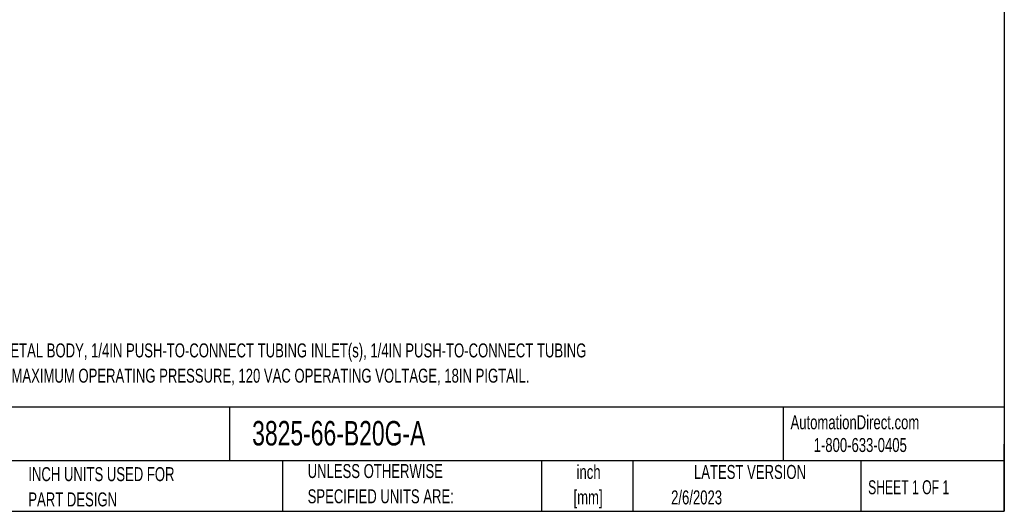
# Model space of a CAD drawing. Header units: inches. Extents: x 0.5 to 21.5, y 0.5 to 16.5.
# Tile 8 of 11: x 9.8 to 21.5, y 0.5 to 6.4. Entities that reach past the tile are written whole.
import ezdxf

# ---------------------------------------------------------------- set-up
doc = ezdxf.new("R2010")
doc.units = ezdxf.units.IN
doc.header["$LTSCALE"] = 2
doc.header["$MEASUREMENT"] = 0
doc.layers.add('TEXT', color=140, linetype='Continuous', lineweight=25)
doc.styles.add('SLDTEXTSTYLE0', font='TXT', dxfattribs={"width": 0.7})
doc.styles.add('SLDTEXTSTYLE1', font='TXT', dxfattribs={"width": 0.65})

# ---------------------------------------------------------------- blocks, each defined once
blk = doc.blocks.new('SW_NOTE_0')
at = {"layer": 'TEXT', "color": 0, "attachment_point": 1, "style": 'SLDTEXTSTYLE0'}
for s, insert, char_height in [('2-WAY, 2-POSITION, N.C., ACETAL BODY, 1/4IN PUSH-TO-CONNECT TUBING INLET(s), 1/4IN PUSH-TO-CONNECT TUBING', (0, 0.215), 0.166667), ('OUTLET(s), CV=0.24, 150 PSI MAXIMUM OPERATING PRESSURE, 120 VAC OPERATING VOLTAGE, 18IN PIGTAIL.', (0, -0.086), 0.16667)]:
    blk.add_mtext(s, dxfattribs=dict(at, insert=insert, char_height=char_height))
blk = doc.blocks.new('SW_NOTE_0_2')
at = {"layer": 'TEXT', "color": 0, "char_height": 0.1667, "attachment_point": 2, "style": 'SLDTEXTSTYLE0'}
for s, insert in [('inch', (0.25, 0.215)), ('[mm]', (0.244, -0.086))]:
    blk.add_mtext(s, dxfattribs=dict(at, insert=insert))
blk = doc.blocks.new('SW_NOTE_0_3')
at = {"layer": 'TEXT', "color": 0, "char_height": 0.16667, "attachment_point": 1, "style": 'SLDTEXTSTYLE0'}
for s, insert in [('UNLESS OTHERWISE', (0, 0.215)), ('SPECIFIED UNITS ARE:', (0, -0.086))]:
    blk.add_mtext(s, dxfattribs=dict(at, insert=insert))
blk = doc.blocks.new('SW_NOTE_0_7')
at = {"layer": 'TEXT', "color": 0, "char_height": 0.16667, "attachment_point": 1, "style": 'SLDTEXTSTYLE0'}
for s, insert in [('INCH UNITS USED FOR', (0, 0.215)), ('PART DESIGN', (0, -0.086))]:
    blk.add_mtext(s, dxfattribs=dict(at, insert=insert))

msp = doc.modelspace()

# ---------------------------------------------------------------- linework, layer by layer
at = {"layer": 'TEXT'}
for p, q in [((21.5, 16.5), (21.5, 0.5)), ((21.5, 1.742), (0.5, 1.742)), ((12.264, 1.742), (12.264, 1.1)), ((18.864, 1.742), (18.864, 1.1)), ((21.5, 0.5), (21.5, 1.3)), ((21.5, 1.1), (0.5, 1.1)), ((12.896, 1.1), (12.896, 0.5)), ((15.986, 1.1), (15.986, 0.5)), ((17.072, 1.1), (17.072, 0.5)), ((19.791, 1.1), (19.791, 0.5)), ((0.5, 0.5), (21.5, 0.5))]:
    msp.add_line(p, q, dxfattribs=at)

# ---------------------------------------------------------------- block references
for name, p in [('SW_NOTE_0', (7.487, 2.285)), ('SW_NOTE_0_3', (13.197, 0.848)), ('SW_NOTE_0_2', (16.295, 0.837)), ('SW_NOTE_0_7', (9.868, 0.811))]:
    msp.add_blockref(name, p, dxfattribs=at)

# ---------------------------------------------------------------- texts
for s, insert, char_height, attachment_point, style in [('AutomationDirect.com', (18.952, 1.644), 0.16667, 1, 'SLDTEXTSTYLE0'), ('3825-66-B20G-A', (12.536, 1.576), 0.29167, 1, 'SLDTEXTSTYLE0'), ('1-800-633-0405', (19.228, 1.373), 0.16667, 1, 'SLDTEXTSTYLE0'), ('LATEST VERSION', (18.469, 1.052), 0.16667, 2, 'SLDTEXTSTYLE0'), ('SHEET 1 OF 1', (19.877, 0.87), 0.16667, 1, 'SLDTEXTSTYLE1'), ('2/6/2023', (17.529, 0.749), 0.1667, 1, 'SLDTEXTSTYLE0')]:
    msp.add_mtext(s, dxfattribs=dict(at, insert=insert, char_height=char_height, attachment_point=attachment_point, style=style))

doc.saveas('drawing.dxf')
